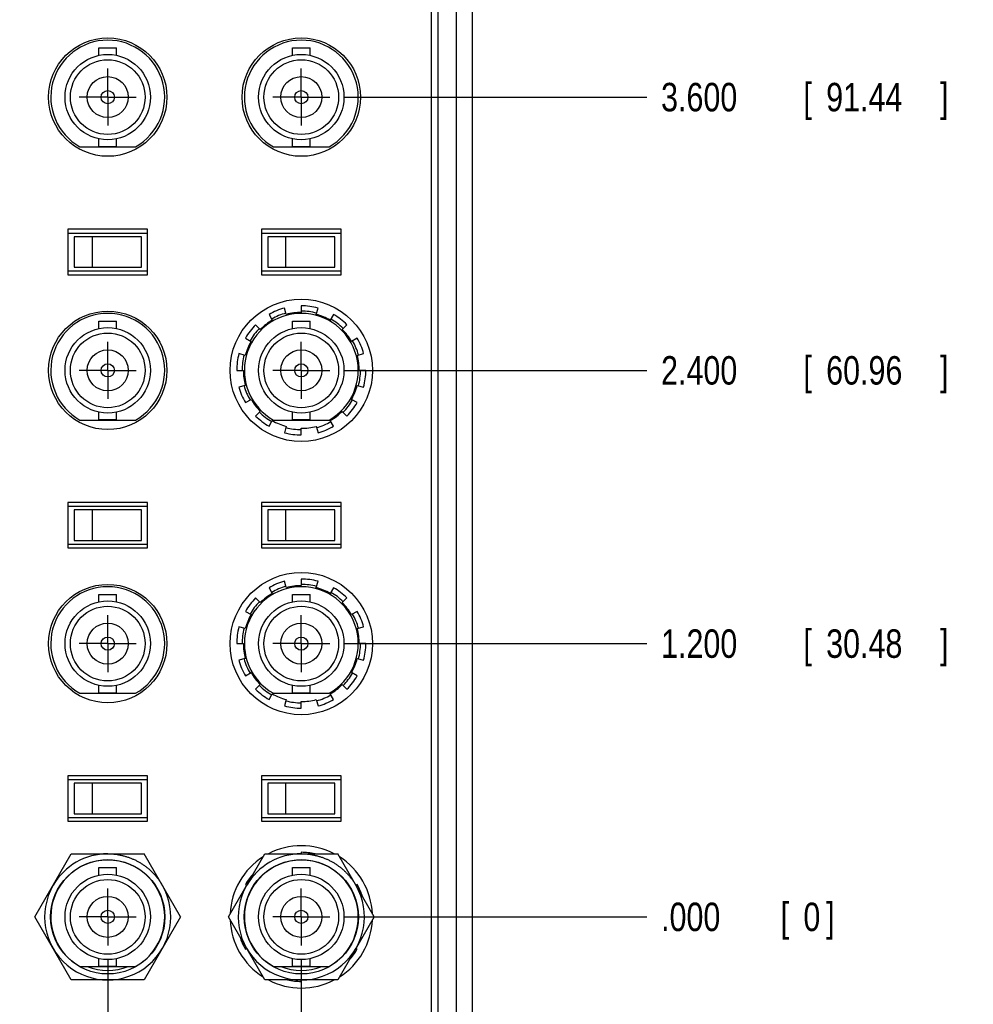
# Model space of a CAD drawing. Header units: inches. Extents: x 0 to 34, y 0 to 22.
# Tile 9 of 22: x 8.5 to 12.7, y 10.2 to 14.6. Entities that reach past the tile are written whole.
import ezdxf

# ---------------------------------------------------------------- set-up
doc = ezdxf.new("R2010")
doc.units = ezdxf.units.IN
doc.header["$LTSCALE"] = 1.87
doc.header["$MEASUREMENT"] = 0
doc.linetypes.add('CENTER', pattern=[0.6, 0.375, -0.075, 0.075, -0.075])
doc.layers.get('0').update_dxf_attribs({"linetype": 'CONTINUOUS'})
doc.layers.add('DEFAULT_1', color=7, linetype='CENTER')
doc.layers.add('DIMENSIONS', color=7, linetype='CONTINUOUS')
doc.styles.get("Standard").update_dxf_attribs({"font": 'txt', "width": 0.8})
doc.dimstyles.new('DIMSTYLE_2', dxfattribs={"dimtxt": 0.125, "dimasz": 0.1875, "dimexe": 0.18, "dimexo": 0.0625, "dimgap": 0.09, "dimtad": 0, "dimtih": 1, "dimtoh": 1, "dimdec": 3, "dimzin": 4, "dimdsep": 46, "dimtxsty": 'STANDARD', "dimblk": '_FILLED', "dimblk1": '_FILLED', "dimblk2": '_FILLED', "dimcen": 0.09, "dimadec": 0, "dimazin": 0, "dimtp": 0.01, "dimtm": 0.01, "dimtfac": 1, "dimtdec": 3, "dimtofl": 0, "dimtmove": 0, "dimatfit": 3, "dimldrblk": '_FILLED', "dimfxl": 1, "dimtolj": 1, "dimtzin": 4, "dimarcsym": 0})

# ---------------------------------------------------------------- blocks, each defined once
blk = doc.blocks.new('*D9')
at = {"layer": 'DIMENSIONS', "color": 2, "linetype": 'CONTINUOUS'}
blk.add_line((9.9662, 11.8267), (11.2961, 11.8267), dxfattribs=at)
at = {"layer": 'DIMENSIONS', "color": 2, "linetype": 'CONTINUOUS', "width": 0.8}
for s, p in [('1.200', (11.3586, 11.7642)), ('[', (11.9836, 11.7642)), ('30.48', (12.0836, 11.7642)), (']', (12.5836, 11.7642))]:
    blk.add_text(s, height=0.125, dxfattribs=at).set_placement(p)
blk = doc.blocks.new('_FILLED')
at = {"color": 0, "linetype": 'BYBLOCK'}
blk.add_solid([(0, 0), (-1, 0.167), (-1, -0.167)], dxfattribs=at)
blk = doc.blocks.new('*D10')
at = {"layer": 'DIMENSIONS', "color": 2, "linetype": 'CONTINUOUS'}
blk.add_line((8.9286, 10.4391), (8.9286, 8.3899), dxfattribs=at)
at = {"layer": 'DIMENSIONS', "color": 2, "linetype": 'CONTINUOUS', "width": 0.8}
for s, p in [(']', (8.9911, 8.2274)), ('21.59', (8.9911, 7.7274)), ('[', (8.9911, 7.6274)), ('.850', (8.9911, 7.1024))]:
    blk.add_text(s, height=0.125, rotation=90, dxfattribs=at).set_placement(p)
blk = doc.blocks.new('*D11')
at = {"layer": 'DIMENSIONS', "color": 2, "linetype": 'CONTINUOUS'}
blk.add_line((9.9662, 10.6267), (11.2961, 10.6267), dxfattribs=at)
at = {"layer": 'DIMENSIONS', "color": 2, "linetype": 'CONTINUOUS', "width": 0.8}
for s, p in [('.000', (11.3586, 10.5642)), ('[', (11.8836, 10.5642)), ('0', (11.9836, 10.5642)), (']', (12.0836, 10.5642))]:
    blk.add_text(s, height=0.125, dxfattribs=at).set_placement(p)
blk = doc.blocks.new('*D12')
at = {"layer": 'DIMENSIONS', "color": 2, "linetype": 'CONTINUOUS'}
blk.add_line((9.7786, 10.4391), (9.7786, 8.3899), dxfattribs=at)
at = {"layer": 'DIMENSIONS', "color": 2, "linetype": 'CONTINUOUS', "width": 0.8}
for s, p in [(']', (9.8411, 8.2274)), ('0', (9.8411, 8.1274)), ('[', (9.8411, 8.0274)), ('.000', (9.8411, 7.5024))]:
    blk.add_text(s, height=0.125, rotation=90, dxfattribs=at).set_placement(p)
blk = doc.blocks.new('*D13')
at = {"layer": 'DIMENSIONS', "color": 2, "linetype": 'CONTINUOUS'}
blk.add_line((9.9662, 13.0267), (11.2961, 13.0267), dxfattribs=at)
at = {"layer": 'DIMENSIONS', "color": 2, "linetype": 'CONTINUOUS', "width": 0.8}
for s, p in [('2.400', (11.3586, 12.9642)), ('[', (11.9836, 12.9642)), ('60.96', (12.0836, 12.9642)), (']', (12.5836, 12.9642))]:
    blk.add_text(s, height=0.125, dxfattribs=at).set_placement(p)
blk = doc.blocks.new('*D14')
at = {"layer": 'DIMENSIONS', "color": 2, "linetype": 'CONTINUOUS'}
blk.add_line((9.9662, 14.2267), (11.2961, 14.2267), dxfattribs=at)
at = {"layer": 'DIMENSIONS', "color": 2, "linetype": 'CONTINUOUS', "width": 0.8}
for s, p in [('3.600', (11.3586, 14.1642)), ('[', (11.9836, 14.1642)), ('91.44', (12.0836, 14.1642)), (']', (12.5836, 14.1642))]:
    blk.add_text(s, height=0.125, dxfattribs=at).set_placement(p)
blk = doc.blocks.new('*D15')
at = {"layer": 'DIMENSIONS', "color": 2, "linetype": 'CONTINUOUS'}
blk.add_line((9.9662, 15.4267), (11.2961, 15.4267), dxfattribs=at)
at = {"layer": 'DIMENSIONS', "color": 2, "linetype": 'CONTINUOUS', "width": 0.8}
for s, p in [('4.800', (11.3586, 15.3642)), ('[', (11.9836, 15.3642)), ('121.92', (12.0836, 15.3642)), (']', (12.6836, 15.3642))]:
    blk.add_text(s, height=0.125, dxfattribs=at).set_placement(p)
blk = doc.blocks.new('*D16')
at = {"layer": 'DIMENSIONS', "color": 2, "linetype": 'CONTINUOUS'}
blk.add_line((9.5412, 16.3267), (11.2961, 16.3267), dxfattribs=at)
at = {"layer": 'DIMENSIONS', "color": 2, "linetype": 'CONTINUOUS', "width": 0.8}
for s, p in [('5.700', (11.3586, 16.2642)), ('[', (11.9836, 16.2642)), ('144.78', (12.0836, 16.2642)), (']', (12.6836, 16.2642))]:
    blk.add_text(s, height=0.125, dxfattribs=at).set_placement(p)
blk = doc.blocks.new('*D21')
at = {"layer": 'DIMENSIONS', "color": 2, "linetype": 'CONTINUOUS'}
blk.add_line((7.9008, 10.4446), (7.9008, 8.3899), dxfattribs=at)
at = {"layer": 'DIMENSIONS', "color": 2, "linetype": 'CONTINUOUS', "width": 0.8}
for s, p in [(']', (7.9633, 8.2274)), ('47.7', (7.9633, 7.8274)), ('[', (7.9633, 7.7274)), ('1.878', (7.9633, 7.1024))]:
    blk.add_text(s, height=0.125, rotation=90, dxfattribs=at).set_placement(p)
blk = doc.blocks.new('*D22')
at = {"layer": 'DIMENSIONS', "color": 2, "linetype": 'CONTINUOUS'}
blk.add_line((7.0071, 10.4446), (7.0071, 8.3899), dxfattribs=at)
at = {"layer": 'DIMENSIONS', "color": 2, "linetype": 'CONTINUOUS', "width": 0.8}
for s, p in [(']', (7.0696, 8.2274)), ('70.4', (7.0696, 7.8274)), ('[', (7.0696, 7.7274)), ('2.772', (7.0696, 7.1024))]:
    blk.add_text(s, height=0.125, rotation=90, dxfattribs=at).set_placement(p)

msp = doc.modelspace()

# ---------------------------------------------------------------- linework, layer by layer
at = {"color": 7, "linetype": 'CONTINUOUS'}
for p, q in [((10.3486, 16.7317), (10.3486, 9.5117)), ((10.3786, 16.7317), (10.3786, 9.5117)), ((10.4586, 16.7317), (10.4586, 9.5117)), ((10.5286, 16.7317), (10.5286, 9.5117)), ((8.8901, 14.4102), (8.8901, 14.4429)), ((8.8901, 14.4429), (8.9671, 14.4429)), ((8.9671, 14.4102), (8.9671, 14.4429)), ((9.7401, 14.4102), (9.7401, 14.4429)), ((9.7401, 14.4429), (9.8171, 14.4429)), ((9.8171, 14.4102), (9.8171, 14.4429)), ((8.8901, 14.0104), (8.8901, 14.0432)), ((8.8901, 14.0104), (8.9671, 14.0104)), ((8.9671, 14.0104), (8.9671, 14.0432)), ((9.7401, 14.0104), (9.7401, 14.0432)), ((9.7401, 14.0104), (9.8171, 14.0104)), ((9.8171, 14.0104), (9.8171, 14.0432)), ((8.8063, 14.0087), (9.051, 14.0087)), ((9.6563, 14.0087), (9.901, 14.0087)), ((8.7536, 13.6467), (8.7536, 13.4467)), ((9.1036, 13.6467), (8.7536, 13.6467)), ((8.7536, 13.6297), (9.1036, 13.6297)), ((9.1036, 13.4467), (9.1036, 13.6467)), ((9.9536, 13.6467), (9.6036, 13.6467)), ((9.6036, 13.6467), (9.6036, 13.4467)), ((9.6036, 13.6297), (9.9536, 13.6297)), ((9.9536, 13.4467), (9.9536, 13.6467)), ((8.7816, 13.6137), (8.7816, 13.4797)), ((9.0766, 13.6137), (8.7816, 13.6137)), ((8.8596, 13.6137), (8.8596, 13.4797)), ((9.0766, 13.4797), (9.0766, 13.6137)), ((9.9266, 13.6137), (9.6316, 13.6137)), ((9.6316, 13.6137), (9.6316, 13.4797)), ((9.7096, 13.6137), (9.7096, 13.4797)), ((9.9266, 13.4797), (9.9266, 13.6137)), ((8.7536, 13.4637), (9.1036, 13.4637)), ((8.7816, 13.4797), (9.0766, 13.4797)), ((9.6036, 13.4637), (9.9536, 13.4637)), ((9.6316, 13.4797), (9.9266, 13.4797)), ((8.7536, 13.4467), (9.1036, 13.4467)), ((9.6036, 13.4467), (9.9536, 13.4467)), ((9.7128, 13.2725), (9.7053, 13.3005)), ((9.7786, 13.3102), (9.7786, 13.2812)), ((9.8445, 13.2725), (9.852, 13.3005)), ((8.8901, 13.2429), (8.9671, 13.2429)), ((8.8901, 13.2102), (8.8901, 13.2429)), ((8.9671, 13.2102), (8.9671, 13.2429)), ((9.6369, 13.2722), (9.6514, 13.2471)), ((9.7401, 13.2429), (9.8171, 13.2429)), ((9.7401, 13.2102), (9.7401, 13.2429)), ((9.8171, 13.2102), (9.8171, 13.2429)), ((9.9204, 13.2722), (9.9059, 13.2471)), ((9.5987, 13.2066), (9.5782, 13.2271)), ((9.9586, 13.2066), (9.9791, 13.2271)), ((9.5331, 13.1684), (9.5582, 13.1539)), ((10.0241, 13.1684), (9.999, 13.1539)), ((9.5328, 13.0926), (9.5048, 13.1001)), ((10.0245, 13.0926), (10.0525, 13.1001)), ((9.4951, 13.0267), (9.5241, 13.0267)), ((10.0621, 13.0267), (10.0331, 13.0267)), ((9.5328, 12.9608), (9.5048, 12.9533)), ((10.0245, 12.9608), (10.0525, 12.9533)), ((9.5331, 12.8849), (9.5582, 12.8994)), ((10.0241, 12.8849), (9.999, 12.8994)), ((8.8901, 12.8104), (8.8901, 12.8432)), ((8.9671, 12.8104), (8.9671, 12.8432)), ((9.5987, 12.8467), (9.5782, 12.8262)), ((9.7401, 12.8104), (9.7401, 12.8432)), ((9.8171, 12.8104), (9.8171, 12.8432)), ((9.9586, 12.8467), (9.9791, 12.8262)), ((8.8063, 12.8087), (9.051, 12.8087)), ((8.8901, 12.8104), (8.9671, 12.8104)), ((9.6369, 12.7812), (9.6514, 12.8063)), ((9.6563, 12.8087), (9.901, 12.8087)), ((9.7401, 12.8104), (9.8171, 12.8104)), ((9.9204, 12.7812), (9.9059, 12.8063)), ((9.7128, 12.7809), (9.7053, 12.7528)), ((9.7786, 12.7432), (9.7786, 12.7722)), ((9.8445, 12.7809), (9.852, 12.7528)), ((9.1036, 12.4467), (8.7536, 12.4467)), ((8.7536, 12.4467), (8.7536, 12.2467)), ((8.7536, 12.4297), (9.1036, 12.4297)), ((9.0766, 12.4137), (8.7816, 12.4137)), ((8.7816, 12.4137), (8.7816, 12.2797)), ((8.8596, 12.4137), (8.8596, 12.2797)), ((9.0766, 12.2797), (9.0766, 12.4137)), ((9.1036, 12.2467), (9.1036, 12.4467)), ((9.9536, 12.4467), (9.6036, 12.4467)), ((9.6036, 12.4467), (9.6036, 12.2467)), ((9.6036, 12.4297), (9.9536, 12.4297)), ((9.9266, 12.4137), (9.6316, 12.4137)), ((9.6316, 12.4137), (9.6316, 12.2797)), ((9.7096, 12.4137), (9.7096, 12.2797)), ((9.9266, 12.2797), (9.9266, 12.4137)), ((9.9536, 12.2467), (9.9536, 12.4467)), ((8.7536, 12.2637), (9.1036, 12.2637)), ((8.7536, 12.2467), (9.1036, 12.2467)), ((8.7816, 12.2797), (9.0766, 12.2797)), ((9.6036, 12.2637), (9.9536, 12.2637)), ((9.6036, 12.2467), (9.9536, 12.2467)), ((9.6316, 12.2797), (9.9266, 12.2797)), ((9.7786, 12.1102), (9.7786, 12.0812)), ((9.6369, 12.0722), (9.6514, 12.0471)), ((9.7128, 12.0725), (9.7053, 12.1005)), ((9.8445, 12.0725), (9.852, 12.1005)), ((9.9204, 12.0722), (9.9059, 12.0471)), ((8.8901, 12.0429), (8.9671, 12.0429)), ((8.8901, 12.0102), (8.8901, 12.0429)), ((8.9671, 12.0102), (8.9671, 12.0429)), ((9.5987, 12.0066), (9.5782, 12.0271)), ((9.7401, 12.0429), (9.8171, 12.0429)), ((9.7401, 12.0102), (9.7401, 12.0429)), ((9.8171, 12.0102), (9.8171, 12.0429)), ((9.9586, 12.0066), (9.9791, 12.0271)), ((9.5331, 11.9684), (9.5582, 11.9539)), ((10.0241, 11.9684), (9.999, 11.9539)), ((9.5328, 11.8926), (9.5048, 11.9001)), ((10.0245, 11.8926), (10.0525, 11.9001)), ((9.4951, 11.8267), (9.5241, 11.8267)), ((10.0621, 11.8267), (10.0331, 11.8267)), ((9.5328, 11.7608), (9.5048, 11.7533)), ((10.0245, 11.7608), (10.0525, 11.7533)), ((9.5331, 11.6849), (9.5582, 11.6994)), ((10.0241, 11.6849), (9.999, 11.6994)), ((8.8901, 11.6104), (8.8901, 11.6432)), ((8.9671, 11.6104), (8.9671, 11.6432)), ((9.5987, 11.6467), (9.5782, 11.6262)), ((9.7401, 11.6104), (9.7401, 11.6432)), ((9.8171, 11.6104), (9.8171, 11.6432)), ((9.9586, 11.6467), (9.9791, 11.6262)), ((8.8063, 11.6087), (9.051, 11.6087)), ((8.8901, 11.6104), (8.9671, 11.6104)), ((9.6369, 11.5812), (9.6514, 11.6063)), ((9.6563, 11.6087), (9.901, 11.6087)), ((9.7401, 11.6104), (9.8171, 11.6104)), ((9.9204, 11.5812), (9.9059, 11.6063)), ((9.7128, 11.5809), (9.7053, 11.5528)), ((9.7786, 11.5432), (9.7786, 11.5722)), ((9.8445, 11.5809), (9.852, 11.5528)), ((9.1036, 11.2467), (8.7536, 11.2467)), ((8.7536, 11.2467), (8.7536, 11.0467)), ((9.1036, 11.0467), (9.1036, 11.2467)), ((9.9536, 11.2467), (9.6036, 11.2467)), ((9.6036, 11.2467), (9.6036, 11.0467)), ((9.9536, 11.0467), (9.9536, 11.2467)), ((8.7536, 11.2297), (9.1036, 11.2297)), ((9.0766, 11.2137), (8.7816, 11.2137)), ((8.7816, 11.2137), (8.7816, 11.0797)), ((8.8596, 11.2137), (8.8596, 11.0797)), ((9.0766, 11.0797), (9.0766, 11.2137)), ((9.6036, 11.2297), (9.9536, 11.2297)), ((9.9266, 11.2137), (9.6316, 11.2137)), ((9.6316, 11.2137), (9.6316, 11.0797)), ((9.7096, 11.2137), (9.7096, 11.0797)), ((9.9266, 11.0797), (9.9266, 11.2137)), ((8.7816, 11.0797), (9.0766, 11.0797)), ((9.6316, 11.0797), (9.9266, 11.0797)), ((8.7536, 11.0637), (9.1036, 11.0637)), ((8.7536, 11.0467), (9.1036, 11.0467)), ((9.6036, 11.0637), (9.9536, 11.0637)), ((9.6036, 11.0467), (9.9536, 11.0467)), ((8.6088, 10.6267), (8.7687, 10.9037)), ((8.7687, 10.9037), (9.0885, 10.9037)), ((9.2485, 10.6267), (9.0885, 10.9037)), ((9.4588, 10.6267), (9.6187, 10.9037)), ((9.6187, 10.9037), (9.9385, 10.9037)), ((9.7786, 10.9102), (9.7786, 10.9037)), ((10.0985, 10.6267), (9.9385, 10.9037)), ((8.8901, 10.8429), (8.9671, 10.8429)), ((8.8901, 10.8102), (8.8901, 10.8429)), ((8.9671, 10.8102), (8.9671, 10.8429)), ((9.7401, 10.8429), (9.8171, 10.8429)), ((9.7401, 10.8102), (9.7401, 10.8429)), ((9.8171, 10.8102), (9.8171, 10.8429)), ((9.5331, 10.7684), (9.5387, 10.7652)), ((10.0241, 10.7684), (10.0185, 10.7652)), ((8.7687, 10.3497), (8.6088, 10.6267)), ((9.2485, 10.6267), (9.0886, 10.3497)), ((9.6187, 10.3497), (9.4588, 10.6267)), ((10.0985, 10.6267), (9.9386, 10.3497)), ((9.5331, 10.4849), (9.5387, 10.4882)), ((10.0241, 10.4849), (10.0185, 10.4882)), ((8.8901, 10.4104), (8.8901, 10.4432)), ((8.9671, 10.4104), (8.9671, 10.4432)), ((9.7401, 10.4104), (9.7401, 10.4432)), ((9.8171, 10.4104), (9.8171, 10.4432)), ((8.8063, 10.4087), (9.051, 10.4087)), ((8.8901, 10.4104), (8.9671, 10.4104)), ((9.6563, 10.4087), (9.901, 10.4087)), ((9.7401, 10.4104), (9.8171, 10.4104)), ((9.0886, 10.3497), (8.7687, 10.3497)), ((9.9386, 10.3497), (9.6187, 10.3497)), ((9.7786, 10.3432), (9.7786, 10.3497))]:
    msp.add_line(p, q, dxfattribs=at)
for centre, radius in [((8.9286, 14.2267), 0.26), ((9.7786, 14.2267), 0.26), ((8.9286, 14.2267), 0.1875), ((9.7786, 14.2267), 0.1875), ((8.9286, 14.2267), 0.164), ((9.7786, 14.2267), 0.164), ((8.9286, 14.2267), 0.09), ((9.7786, 14.2267), 0.09), ((8.9286, 14.2267), 0.029), ((9.7786, 14.2267), 0.029), ((9.7786, 13.0267), 0.3125), ((8.9286, 13.0267), 0.26), ((8.9286, 13.0267), 0.1875), ((8.9286, 13.0267), 0.164), ((9.7786, 13.0267), 0.1875), ((9.7786, 13.0267), 0.164), ((8.9286, 13.0267), 0.09), ((9.7786, 13.0267), 0.09), ((8.9286, 13.0267), 0.029), ((9.7786, 13.0267), 0.029), ((9.7786, 11.8267), 0.3125), ((8.9286, 11.8267), 0.26), ((8.9286, 11.8267), 0.1875), ((8.9286, 11.8267), 0.164), ((9.7786, 11.8267), 0.1875), ((9.7786, 11.8267), 0.164), ((8.9286, 11.8267), 0.09), ((9.7786, 11.8267), 0.09), ((8.9286, 11.8267), 0.029), ((9.7786, 11.8267), 0.029), ((8.9286, 10.6267), 0.2508), ((9.7786, 10.6267), 0.2508), ((8.9286, 10.6267), 0.1875), ((9.7786, 10.6267), 0.1875), ((8.9286, 10.6267), 0.164), ((9.7786, 10.6267), 0.164), ((8.9286, 10.6267), 0.09), ((9.7786, 10.6267), 0.09), ((8.9286, 10.6267), 0.029), ((9.7786, 10.6267), 0.029)]:
    msp.add_circle(centre, radius, dxfattribs=at)
for centre, radius, start, end in [((8.9286, 14.2267), 0.25, 299.3081, 240.6919), ((9.7786, 14.2267), 0.25, 299.3081, 240.6919), ((8.9286, 13.0267), 0.25, 299.3081, 240.6919), ((9.7786, 13.0267), 0.25, 299.3081, 240.6919), ((9.7786, 13.0267), 0.2835, 105, 120), ((9.7786, 13.0267), 0.26, 105, 120), ((9.7786, 13.0267), 0.2545, 90, 105), ((9.7786, 13.0267), 0.2835, 75, 90), ((9.7786, 13.0267), 0.26, 75, 90), ((9.7786, 13.0267), 0.2545, 120, 135), ((9.7786, 13.0267), 0.2545, 60, 75), ((9.7786, 13.0267), 0.26, 45, 60), ((9.7786, 13.0267), 0.2835, 45, 60), ((9.7786, 13.0267), 0.2835, 135, 150), ((9.7786, 13.0267), 0.26, 135, 150), ((9.7786, 13.0267), 0.2545, 30, 45), ((9.7786, 13.0267), 0.2545, 150, 165), ((9.7786, 13.0267), 0.26, 15, 30), ((9.7786, 13.0267), 0.2835, 15, 30), ((9.7786, 13.0267), 0.2835, 165, 180), ((9.7786, 13.0267), 0.26, 165, 180), ((9.7786, 13.0267), 0.2545, 0, 15), ((9.7786, 13.0267), 0.2545, 180, 195), ((9.7786, 13.0267), 0.26, 345, 360), ((9.7786, 13.0267), 0.2835, 345, 360), ((9.7786, 13.0267), 0.2835, 195, 210), ((9.7786, 13.0267), 0.26, 195, 210), ((9.7786, 13.0267), 0.2545, 330, 345), ((9.7786, 13.0267), 0.2545, 210, 225), ((9.7786, 13.0267), 0.26, 315, 330), ((9.7786, 13.0267), 0.26, 225, 240), ((9.7786, 13.0267), 0.2545, 300, 315), ((9.7786, 13.0267), 0.2835, 315, 330), ((9.7786, 13.0267), 0.2835, 225, 240), ((9.7786, 13.0267), 0.2545, 240, 255), ((9.7786, 13.0267), 0.26, 285, 300), ((9.7786, 13.0267), 0.26, 255, 270), ((9.7786, 13.0267), 0.2545, 270, 285), ((9.7786, 13.0267), 0.2835, 285, 300), ((9.7786, 13.0267), 0.2835, 255, 270), ((9.7786, 11.8267), 0.2835, 75, 90), ((8.9286, 11.8267), 0.25, 299.3081, 240.6919), ((9.7786, 11.8267), 0.25, 299.3081, 240.6919), ((9.7786, 11.8267), 0.2835, 105, 120), ((9.7786, 11.8267), 0.26, 105, 120), ((9.7786, 11.8267), 0.2545, 90, 105), ((9.7786, 11.8267), 0.26, 75, 90), ((9.7786, 11.8267), 0.2545, 60, 75), ((9.7786, 11.8267), 0.2835, 45, 60), ((9.7786, 11.8267), 0.2835, 135, 150), ((9.7786, 11.8267), 0.2545, 120, 135), ((9.7786, 11.8267), 0.26, 45, 60), ((9.7786, 11.8267), 0.26, 135, 150), ((9.7786, 11.8267), 0.2545, 30, 45), ((9.7786, 11.8267), 0.2545, 150, 165), ((9.7786, 11.8267), 0.26, 15, 30), ((9.7786, 11.8267), 0.2835, 15, 30), ((9.7786, 11.8267), 0.2835, 165, 180), ((9.7786, 11.8267), 0.26, 165, 180), ((9.7786, 11.8267), 0.2545, 0, 15), ((9.7786, 11.8267), 0.2545, 180, 195), ((9.7786, 11.8267), 0.26, 345, 360), ((9.7786, 11.8267), 0.2835, 345, 360), ((9.7786, 11.8267), 0.2835, 195, 210), ((9.7786, 11.8267), 0.26, 195, 210), ((9.7786, 11.8267), 0.2545, 330, 345), ((9.7786, 11.8267), 0.2545, 210, 225), ((9.7786, 11.8267), 0.26, 315, 330), ((9.7786, 11.8267), 0.2835, 315, 330), ((9.7786, 11.8267), 0.26, 225, 240), ((9.7786, 11.8267), 0.2545, 300, 315), ((9.7786, 11.8267), 0.2835, 225, 240), ((9.7786, 11.8267), 0.2545, 240, 255), ((9.7786, 11.8267), 0.26, 285, 300), ((9.7786, 11.8267), 0.2835, 255, 270), ((9.7786, 11.8267), 0.26, 255, 270), ((9.7786, 11.8267), 0.2545, 270, 285), ((9.7786, 11.8267), 0.2835, 285, 300), ((8.9286, 10.6267), 0.277, 90, 149.7943), ((9.7786, 10.6267), 0.277, 90, 149.7943), ((9.7786, 10.6267), 0.3125, 62.4421, 117.5579), ((9.7786, 10.6267), 0.2835, 77.7298, 90), ((8.9286, 10.6267), 0.25, 299.3081, 240.6919), ((9.7786, 10.6267), 0.3125, 122.4393, 177.5595), ((9.7786, 10.6267), 0.25, 299.3081, 240.6919), ((9.7786, 10.6267), 0.3125, 2.4405, 57.5607), ((9.7786, 10.6267), 0.2835, 137.7236, 150), ((9.7786, 10.6267), 0.2835, 17.725, 30), ((8.9286, 10.6267), 0.277, 150.2045, 29.7955), ((9.7786, 10.6267), 0.277, 150.2045, 29.7955), ((9.7786, 10.6267), 0.3125, 182.4405, 237.5594), ((9.7786, 10.6267), 0.3125, 302.4406, 357.5595), ((9.7786, 10.6267), 0.2835, 197.7261, 210), ((9.7786, 10.6267), 0.2835, 317.7261, 330), ((8.9286, 10.6267), 0.2357, 247.6244, 292.3756), ((9.7786, 10.6267), 0.2357, 247.6244, 292.3756), ((9.7786, 10.6267), 0.3125, 242.4407, 297.5593), ((9.7786, 10.6267), 0.2835, 257.7261, 270)]:
    msp.add_arc(centre, radius, start, end, dxfattribs=at)
for points in [[(8.9286, 10.9037), (8.9288, 10.9037), (8.9289, 10.9037), (8.929, 10.9037)], [(9.7786, 10.9037), (9.7788, 10.9037), (9.7789, 10.9037), (9.779, 10.9037)]]:
    msp.add_open_spline(points, degree=3, dxfattribs=at)
for points in [[(8.929, 10.9037), (8.9335, 10.9037), (8.9425, 10.9034), (8.9561, 10.9024), (8.9697, 10.9007), (8.9832, 10.8984), (8.9967, 10.8953), (9.0099, 10.8916), (9.023, 10.8872), (9.0358, 10.8822), (9.0484, 10.8766), (9.0607, 10.8703), (9.0726, 10.8635), (9.0842, 10.856), (9.0954, 10.848), (9.1062, 10.8394), (9.1166, 10.8303), (9.1264, 10.8207), (9.1358, 10.8107), (9.1447, 10.8001), (9.1531, 10.7892), (9.1609, 10.7778), (9.1657, 10.77), (9.168, 10.766)], [(9.779, 10.9037), (9.7835, 10.9037), (9.7925, 10.9034), (9.8061, 10.9024), (9.8197, 10.9007), (9.8332, 10.8984), (9.8467, 10.8953), (9.8599, 10.8916), (9.873, 10.8872), (9.8858, 10.8822), (9.8984, 10.8766), (9.9107, 10.8703), (9.9226, 10.8635), (9.9342, 10.856), (9.9454, 10.848), (9.9562, 10.8394), (9.9666, 10.8303), (9.9764, 10.8207), (9.9858, 10.8107), (9.9947, 10.8001), (10.0031, 10.7892), (10.0109, 10.7778), (10.0157, 10.77), (10.018, 10.766)]]:
    msp.add_open_spline(points, degree=3, knots=[0, 0, 0, 0, 0.046491, 0.093564, 0.141096, 0.188811, 0.236554, 0.284268, 0.331995, 0.379695, 0.427409, 0.475138, 0.522837, 0.570564, 0.61828, 0.665985, 0.713715, 0.761417, 0.809137, 0.856861, 0.904561, 0.952289, 1, 1, 1, 1], dxfattribs=at)
at = {"layer": 'DEFAULT_1', "color": 7, "linetype": 'CENTER'}
for p, q in [((8.9286, 14.2267), (8.9286, 14.3518)), ((9.7786, 14.2267), (9.7786, 14.3518)), ((8.9286, 14.2267), (8.8035, 14.2267)), ((8.9286, 14.2267), (8.9286, 14.1016)), ((8.9286, 14.2267), (9.0537, 14.2267)), ((9.7786, 14.2267), (9.6535, 14.2267)), ((9.7786, 14.2267), (9.9037, 14.2267)), ((9.7786, 14.2267), (9.7786, 14.1016)), ((8.9286, 13.0267), (8.9286, 13.1518)), ((9.7786, 13.0267), (9.7786, 13.1518)), ((8.9286, 13.0267), (8.8035, 13.0267)), ((8.9286, 13.0267), (9.0537, 13.0267)), ((8.9286, 13.0267), (8.9286, 12.9016)), ((9.7786, 13.0267), (9.6535, 13.0267)), ((9.7786, 13.0267), (9.9037, 13.0267)), ((9.7786, 13.0267), (9.7786, 12.9016)), ((8.9286, 11.8267), (8.9286, 11.9518)), ((9.7786, 11.8267), (9.7786, 11.9518)), ((8.9286, 11.8267), (8.8035, 11.8267)), ((8.9286, 11.8267), (9.0537, 11.8267)), ((8.9286, 11.8267), (8.9286, 11.7016)), ((9.7786, 11.8267), (9.6535, 11.8267)), ((9.7786, 11.8267), (9.9037, 11.8267)), ((9.7786, 11.8267), (9.7786, 11.7016)), ((8.9286, 10.6267), (8.9286, 10.7518)), ((9.7786, 10.6267), (9.7786, 10.7518)), ((8.9286, 10.6267), (8.8035, 10.6267)), ((8.9286, 10.6267), (9.0537, 10.6267)), ((8.9286, 10.6267), (8.9286, 10.5016)), ((9.7786, 10.6267), (9.6535, 10.6267)), ((9.7786, 10.6267), (9.9037, 10.6267)), ((9.7786, 10.6267), (9.7786, 10.5016))]:
    msp.add_line(p, q, dxfattribs=at)

# ---------------------------------------------------------------- dimensions: what is measured, and where the dimension line sits
at = {"layer": 'DIMENSIONS', "color": 2, "linetype": 'CONTINUOUS'}
for feature_location, offset, dtype, origin, picture, middle in [((9.5412, 16.3267), (1.7549, 0), 0, (9.4787, 10.6267), '*D16', (12.0711, 16.3267)), ((9.9662, 15.4267), (1.3299, 0), 0, (9.9037, 10.6267), '*D15', (12.0711, 15.4267)), ((9.9662, 14.2267), (1.3299, 0), 0, (9.9037, 10.6267), '*D14', (12.0211, 14.2267)), ((9.9662, 13.0267), (1.3299, 0), 0, (9.9037, 10.6267), '*D13', (12.0211, 13.0267)), ((9.9662, 11.8267), (1.3299, 0), 0, (9.9037, 10.6267), '*D9', (12.0211, 11.8267)), ((9.9662308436, 10.6266843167), (1.3299, 0), 0, (9.9037308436, 10.6266843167), '*D11', (11.7711308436, 10.6266843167)), ((7.0071308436, 10.4445843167), (0, -2.054729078), 1, (9.7786308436, 10.5070843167), '*D22', (7.0071308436, 7.7148552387)), ((7.9008, 10.4446), (0, -2.0547), 1, (9.7786, 10.5071), '*D21', (7.9008, 7.7149)), ((8.9286, 10.4391), (0, -2.0492), 1, (9.7786, 10.5016), '*D10', (8.9286, 7.7149)), ((9.7786308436, 10.4390843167), (0, -2.049229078), 1, (9.7786308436, 10.5015843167), '*D12', (9.7786308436, 7.9148552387))]:
    dim = msp.add_ordinate_dim(feature_location=feature_location, offset=offset, dtype=dtype, origin=origin, dimstyle='DIMSTYLE_2', dxfattribs=at)
    dim.commit()
    dim.dimension.update_dxf_attribs({"geometry": picture, "text_midpoint": middle})

doc.saveas('drawing.dxf')
